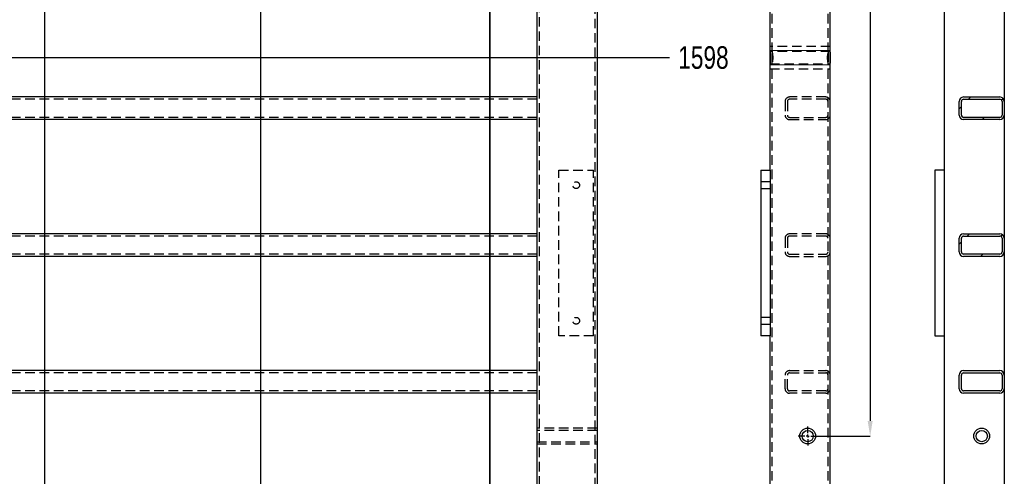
# Model space of a CAD drawing. Header units: millimetres. Extents: x 5 to 589, y 5 to 415.
# Tile 4 of 18: x 111 to 241, y 151 to 211. Entities that reach past the tile are written whole.
import ezdxf

# ---------------------------------------------------------------- set-up
doc = ezdxf.new("R2010")
doc.units = ezdxf.units.MM
doc.header["$PDSIZE"] = -1
doc.linetypes.add('CENTERX2', pattern=[20.32, 12.7, -2.54, 2.54, -2.54])
doc.linetypes.add('HIDDEN', pattern=[1.905, 1.27, -0.635])
for name, color, linetype in [('COTES', 1, 'Continuous'), ('TRAIT-FINS', 9, 'Continuous'), ('TRAIT-MIXTES', 3, 'CENTERX2'), ('TRAIT-TIRET', 2, 'HIDDEN')]:
    doc.layers.add(name, color=color, linetype=linetype)
doc.layers.add('TRAIT-FORT', color=4, linetype='Continuous', lineweight=25)
doc.styles.add('SLDTEXTSTYLE0', font='TXT', dxfattribs={"width": 0.75})
doc.dimstyles.new('SLDDIMSTYLE1', dxfattribs={"dimtxt": 3, "dimasz": 2, "dimexe": 0, "dimexo": 0.0625, "dimgap": 0.75, "dimtad": 0, "dimtih": 1, "dimtoh": 1, "dimdec": 0, "dimlfac": 10, "dimrnd": 1e-09, "dimzin": 12, "dimdsep": 46, "dimtxsty": 'SLDTEXTSTYLE0', "dimsah": 1, "dimcen": 0.09, "dimadec": 0, "dimazin": 3, "dimtfac": 1, "dimtdec": 0, "dimtofl": 0, "dimtmove": 0, "dimatfit": 3, "dimfxl": 1, "dimfrac": 2, "dimtolj": 1, "dimtzin": 12, "dimarcsym": 0})
doc.dimstyles.new('SLDDIMSTYLE2', dxfattribs={"dimtxt": 3, "dimasz": 2, "dimexe": 0, "dimexo": 0.0625, "dimgap": 0.75, "dimtad": 1, "dimdec": 0, "dimlfac": 10, "dimrnd": 1e-09, "dimzin": 12, "dimdsep": 46, "dimtxsty": 'SLDTEXTSTYLE0', "dimsah": 1, "dimcen": 0.09, "dimadec": 0, "dimazin": 3, "dimtfac": 1, "dimtdec": 0, "dimtofl": 0, "dimtmove": 0, "dimatfit": 3, "dimfxl": 1, "dimfrac": 2, "dimtolj": 1, "dimtzin": 12, "dimarcsym": 0})
doc.dimstyles.new('SLDDIMSTYLE3', dxfattribs={"dimtxt": 3, "dimasz": 2, "dimexe": 0, "dimexo": 0.0625, "dimgap": 0.75, "dimtad": 1, "dimdec": 0, "dimlfac": 10, "dimrnd": 1e-09, "dimzin": 12, "dimdsep": 46, "dimtxsty": 'SLDTEXTSTYLE0', "dimsah": 1, "dimcen": 0.09, "dimadec": 0, "dimazin": 3, "dimtfac": 1, "dimtdec": 0, "dimtmove": 0, "dimatfit": 0, "dimfxl": 1, "dimfrac": 2, "dimtolj": 1, "dimtzin": 12, "dimarcsym": 0})
pattern_1 = [(45, (0, 0), (-13.4704, 13.4704), []), (45, (4.49, 2e-323), (-13.4704, 13.4704), []), (45, (8.98, 4e-323), (-13.4704, 13.4704), []), (45, (13.47, 6e-323), (-13.4704, 13.4704), [])]

# ---------------------------------------------------------------- blocks, each defined once
blk = doc.blocks.new('_D_5')
at = {"layer": 'COTES', "color": 0, "lineweight": -2, "transparency": 16777216}
blk.add_line((69.58, 206.31), (197.01, 206.31), dxfattribs=at)
at = {"layer": 'Defpoints', "color": 0, "transparency": 16777216}
for p in [(187.41, 366.09), (69.52, 206.31), (197.01, 206.31)]:
    blk.add_point(p, dxfattribs=at)
at = {"layer": 'COTES', "color": 0, "transparency": 16777216, "insert": (201.51, 206.31), "char_height": 3, "attachment_point": 5, "style": 'SLDTEXTSTYLE0'}
blk.add_mtext('\\A1;1598', dxfattribs=at)
blk = doc.blocks.new('_D_6')
at = {"layer": 'COTES', "color": 0, "lineweight": -2, "transparency": 16777216}
blk.add_line((187.47, 79.09), (197.01, 79.09), dxfattribs=at)
at = {"layer": 'Defpoints', "color": 0, "transparency": 16777216}
for p in [(187.41, 366.09), (187.41, 79.09), (197.01, 79.09)]:
    blk.add_point(p, dxfattribs=at)
at = {"layer": 'COTES', "color": 0, "transparency": 16777216, "insert": (201.7, 79.09), "char_height": 3, "attachment_point": 5, "style": 'SLDTEXTSTYLE0'}
blk.add_mtext('\\A1;2870', dxfattribs=at)
blk = doc.blocks.new('_D_9')
at = {"layer": 'COTES', "color": 0, "lineweight": -2, "transparency": 16777216}
blk.add_line((114.02, 312.83), (114.02, 68.59), dxfattribs=at)
at = {"layer": 'Defpoints', "color": 0, "transparency": 16777216}
for p in [(114.02, 312.9), (64.91, 79.09), (114.02, 68.59)]:
    blk.add_point(p, dxfattribs=at)
at = {"layer": 'COTES', "color": 0, "transparency": 16777216, "insert": (114.02, 65.22), "char_height": 3, "attachment_point": 5, "rotation": 90, "style": 'SLDTEXTSTYLE0'}
blk.add_mtext('\\A1;491', dxfattribs=at)
blk = doc.blocks.new('_D_10')
at = {"layer": 'COTES', "color": 0, "lineweight": -2, "transparency": 16777216}
blk.add_line((142.69, 315.78), (142.69, 68.59), dxfattribs=at)
at = {"layer": 'Defpoints', "color": 0, "transparency": 16777216}
for p in [(142.69, 315.85), (64.91, 79.09), (142.69, 68.59)]:
    blk.add_point(p, dxfattribs=at)
at = {"layer": 'COTES', "color": 0, "transparency": 16777216, "insert": (142.69, 64.84), "char_height": 3, "attachment_point": 5, "rotation": 90, "style": 'SLDTEXTSTYLE0'}
blk.add_mtext('\\A1;778', dxfattribs=at)
blk = doc.blocks.new('_D_80')
at = {"layer": 'COTES', "color": 0, "lineweight": -2, "transparency": 16777216}
for p, q in [((216.66, 286.09), (223.65, 286.09)), ((223.65, 284.09), (223.65, 158.09)), ((216.66, 156.09), (223.65, 156.09))]:
    blk.add_line(p, q, dxfattribs=at)
at = {"layer": 'COTES', "color": 0, "transparency": 16777216}
for points in [[(223.31, 284.09), (223.98, 284.09), (223.65, 286.09)], [(223.31, 158.09), (223.98, 158.09), (223.65, 156.09)]]:
    blk.add_solid(points, dxfattribs=at)
at = {"layer": 'Defpoints', "color": 0, "transparency": 16777216}
for p in [(216.6, 286.09), (216.6, 156.09), (223.65, 156.09)]:
    blk.add_point(p, dxfattribs=at)
at = {"layer": 'COTES', "color": 0, "transparency": 16777216, "insert": (219.9, 221.09), "char_height": 3, "attachment_point": 2, "rotation": 90, "style": 'SLDTEXTSTYLE0'}
blk.add_mtext('\\A1;1300', dxfattribs=at)
blk = doc.blocks.new('_D_81')
at = {"layer": 'COTES', "color": 0, "lineweight": -2, "transparency": 16777216}
for p, q in [((213.35, 370.43), (206.48, 370.43)), ((215.35, 287.41), (215.35, 370.43)), ((218.35, 370.43), (215.35, 370.43)), ((218.35, 205.64), (218.35, 370.43)), ((220.35, 370.43), (222.35, 370.43))]:
    blk.add_line(p, q, dxfattribs=at)
at = {"layer": 'COTES', "color": 0, "transparency": 16777216}
for points in [[(213.35, 370.76), (213.35, 370.1), (215.35, 370.43)], [(220.35, 370.76), (220.35, 370.1), (218.35, 370.43)]]:
    blk.add_solid(points, dxfattribs=at)
at = {"layer": 'Defpoints', "color": 0, "transparency": 16777216}
for p in [(218.35, 370.43), (215.35, 287.34), (218.35, 205.58)]:
    blk.add_point(p, dxfattribs=at)
at = {"layer": 'COTES', "color": 0, "transparency": 16777216, "insert": (208.91, 374.18), "char_height": 3, "attachment_point": 2, "style": 'SLDTEXTSTYLE0'}
blk.add_mtext('\\A1;30', dxfattribs=at)
blk = doc.blocks.new('SW_CENTERMARKSYMBOL_32')
at = {"layer": 'TRAIT-MIXTES', "color": 0}
for p, q in [((-0.4, 0), (-1.25, 0)), ((0, 0), (-0.2, 0)), ((0, 0.4), (0, 1.25)), ((0, 0), (0, 0.2)), ((0, 0), (0, -0.2)), ((0, 0), (0.2, 0)), ((0.4, 0), (1.25, 0)), ((0, -0.4), (0, -1.25))]:
    blk.add_line(p, q, dxfattribs=at)

msp = doc.modelspace()

# ---------------------------------------------------------------- hatches: boundary and pattern name
at = {"layer": 'TRAIT-FINS'}
h = msp.add_hatch(dxfattribs=at)
h.set_pattern_fill('DIN 201 ACIER ET FONTE', color=256, style=0, pattern_type=2)
h.set_pattern_definition(pattern_1)
edge = h.paths.add_edge_path(flags=0)
edge.add_line((240.85, 201.09), (236.05, 201.09))
edge.add_arc((236.05, 200.49), 0.6, 90, 180)
edge.add_line((235.45, 200.49), (235.45, 198.69))
edge.add_arc((236.05, 198.69), 0.6, 180, 270)
edge.add_line((236.05, 198.09), (240.85, 198.09))
edge.add_arc((240.85, 198.69), 0.6, 270, 360)
edge.add_line((241.45, 198.69), (241.45, 200.49))
edge.add_arc((240.85, 200.49), 0.6, 0, 90)
edge = h.paths.add_edge_path(flags=0)
edge.add_arc((240.85, 198.69), 0.3, 270, 360, ccw=False)
edge.add_line((240.85, 198.39), (236.05, 198.39))
edge.add_arc((236.05, 198.69), 0.3, 180, 270, ccw=False)
edge.add_line((235.75, 198.69), (235.75, 200.49))
edge.add_arc((236.05, 200.49), 0.3, 90, 180, ccw=False)
edge.add_line((236.05, 200.79), (240.85, 200.79))
edge.add_arc((240.85, 200.49), 0.3, 0, 90, ccw=False)
edge.add_line((241.15, 200.49), (241.15, 198.69))
h = msp.add_hatch(dxfattribs=at)
h.set_pattern_fill('DIN 201 ACIER ET FONTE', color=256, style=0, pattern_type=2)
h.set_pattern_definition(pattern_1)
edge = h.paths.add_edge_path(flags=0)
edge.add_line((240.85, 182.93), (236.05, 182.93))
edge.add_arc((236.05, 182.33), 0.6, 90, 180)
edge.add_line((235.45, 182.33), (235.45, 180.53))
edge.add_arc((236.05, 180.53), 0.6, 180, 270)
edge.add_line((236.05, 179.93), (240.85, 179.93))
edge.add_arc((240.85, 180.53), 0.6, 270, 360)
edge.add_line((241.45, 180.53), (241.45, 182.33))
edge.add_arc((240.85, 182.33), 0.6, 0, 90)
edge = h.paths.add_edge_path(flags=0)
edge.add_arc((240.85, 180.53), 0.3, 270, 360, ccw=False)
edge.add_line((240.85, 180.23), (236.05, 180.23))
edge.add_arc((236.05, 180.53), 0.3, 180, 270, ccw=False)
edge.add_line((235.75, 180.53), (235.75, 182.33))
edge.add_arc((236.05, 182.33), 0.3, 90, 180, ccw=False)
edge.add_line((236.05, 182.63), (240.85, 182.63))
edge.add_arc((240.85, 182.33), 0.3, 0, 90, ccw=False)
edge.add_line((241.15, 182.33), (241.15, 180.53))
h = msp.add_hatch(dxfattribs=at)
h.set_pattern_fill('DIN 201 ACIER ET FONTE', color=256, style=0, pattern_type=2)
h.set_pattern_definition(pattern_1)
edge = h.paths.add_edge_path(flags=0)
edge.add_arc((240.85, 164.17), 0.6, 0, 90)
edge.add_line((240.85, 164.77), (236.05, 164.77))
edge.add_arc((236.05, 164.17), 0.6, 90, 180)
edge.add_line((235.45, 164.17), (235.45, 162.37))
edge.add_arc((236.05, 162.37), 0.6, 180, 270)
edge.add_line((236.05, 161.77), (240.85, 161.77))
edge.add_arc((240.85, 162.37), 0.6, 270, 360)
edge.add_line((241.45, 162.37), (241.45, 164.17))
edge = h.paths.add_edge_path(flags=0)
edge.add_line((241.15, 164.17), (241.15, 162.37))
edge.add_arc((240.85, 162.37), 0.3, 270, 360, ccw=False)
edge.add_line((240.85, 162.07), (236.05, 162.07))
edge.add_arc((236.05, 162.37), 0.3, 180, 270, ccw=False)
edge.add_line((235.75, 162.37), (235.75, 164.17))
edge.add_arc((236.05, 164.17), 0.3, 90, 180, ccw=False)
edge.add_line((236.05, 164.47), (240.85, 164.47))
edge.add_arc((240.85, 164.17), 0.3, 0, 90, ccw=False)

# ---------------------------------------------------------------- linework, layer by layer
at = {"lineweight": 35}
msp.add_line((173.17, 371.11), (173.17, 72.15), dxfattribs=at)
at = {"layer": 'TRAIT-FINS', "lineweight": 18}
for p, q in [((218.35, 207.26), (210.35, 207.26)), ((218.35, 205.36), (210.35, 205.36))]:
    msp.add_line(p, q, dxfattribs=at)
at = {"layer": 'TRAIT-FORT', "lineweight": 25}
for p, q in [((187.41, 366.09), (187.41, 79.09)), ((218.35, 207.04), (218.35, 234.15)), ((241.45, 217.19), (241.45, 200.49)), ((179.41, 216.59), (179.41, 201.09)), ((210.35, 207.04), (210.35, 213.09)), ((233.45, 213.09), (233.45, 90.59)), ((210.35, 205.58), (210.35, 207.04)), ((218.35, 207.05), (218.35, 205.58)), ((210.35, 191.39), (210.35, 205.58)), ((218.35, 79.69), (218.35, 205.58)), ((179.41, 201.09), (72.91, 201.09)), ((179.41, 201.09), (179.41, 200.49)), ((179.41, 200.49), (179.41, 198.69)), ((235.45, 198.69), (235.45, 200.49)), ((235.75, 198.69), (235.75, 200.49)), ((236.05, 201.09), (240.85, 201.09)), ((236.05, 200.79), (240.85, 200.79)), ((241.15, 200.49), (241.15, 198.69)), ((241.45, 200.49), (241.45, 198.69)), ((179.41, 198.69), (179.41, 198.09)), ((241.45, 198.69), (241.45, 182.33)), ((179.41, 198.09), (72.91, 198.09)), ((179.41, 198.09), (179.41, 182.93)), ((240.85, 198.39), (236.05, 198.39)), ((240.85, 198.09), (236.05, 198.09)), ((209.15, 191.39), (209.15, 169.39)), ((209.15, 191.39), (210.35, 191.39)), ((210.35, 191.39), (210.35, 169.39)), ((233.45, 191.39), (232.25, 191.39)), ((232.25, 191.39), (232.25, 169.39)), ((179.41, 182.93), (72.91, 182.93)), ((179.41, 182.93), (179.41, 182.33)), ((179.41, 182.33), (179.41, 180.53)), ((235.45, 180.53), (235.45, 182.33)), ((235.75, 180.53), (235.75, 182.33)), ((236.05, 182.93), (240.85, 182.93)), ((236.05, 182.63), (240.85, 182.63)), ((241.15, 182.33), (241.15, 180.53)), ((241.45, 182.33), (241.45, 180.53)), ((179.41, 180.53), (179.41, 179.93)), ((241.45, 180.53), (241.45, 164.17)), ((179.41, 179.93), (72.91, 179.93)), ((179.41, 179.93), (179.41, 164.77)), ((240.85, 180.23), (236.05, 180.23)), ((240.85, 179.93), (236.05, 179.93)), ((210.35, 169.39), (209.15, 169.39)), ((210.35, 134.29), (210.35, 169.39)), ((232.25, 169.39), (233.45, 169.39)), ((179.41, 164.77), (72.91, 164.77)), ((179.41, 164.77), (179.41, 164.17)), ((236.05, 164.77), (240.85, 164.77)), ((179.41, 164.17), (179.41, 162.37)), ((235.45, 162.37), (235.45, 164.17)), ((235.75, 162.37), (235.75, 164.17)), ((236.05, 164.47), (240.85, 164.47)), ((241.15, 164.17), (241.15, 162.37)), ((241.45, 164.17), (241.45, 162.37)), ((179.41, 162.37), (179.41, 161.77)), ((241.45, 162.37), (241.45, 146.01)), ((179.41, 161.77), (72.91, 161.77)), ((179.41, 161.77), (179.41, 146.61)), ((240.85, 162.07), (236.05, 162.07)), ((240.85, 161.77), (236.05, 161.77))]:
    msp.add_line(p, q, dxfattribs=at)
for centre, radius in [((215.35, 156.09), 1.05), ((238.45, 156.09), 1.05), ((215.35, 156.09), 0.75), ((238.45, 156.09), 0.75)]:
    msp.add_circle(centre, radius, dxfattribs=at)
for centre, radius, start, end in [((236.05, 200.49), 0.6, 90, 180), ((236.05, 200.49), 0.3, 90, 180), ((240.85, 200.49), 0.6, 0, 90), ((240.85, 200.49), 0.3, 0, 90), ((236.05, 198.69), 0.6, 180, 270), ((236.05, 198.69), 0.3, 180, 270), ((240.85, 198.69), 0.3, 270, 0), ((240.85, 198.69), 0.6, 270, 0), ((236.05, 182.33), 0.6, 90, 180), ((236.05, 182.33), 0.3, 90, 180), ((240.85, 182.33), 0.6, 0, 90), ((240.85, 182.33), 0.3, 0, 90), ((236.05, 180.53), 0.6, 180, 270), ((236.05, 180.53), 0.3, 180, 270), ((240.85, 180.53), 0.3, 270, 0), ((240.85, 180.53), 0.6, 270, 0), ((236.05, 164.17), 0.6, 90, 180), ((240.85, 164.17), 0.6, 0, 90), ((236.05, 164.17), 0.3, 90, 180), ((240.85, 164.17), 0.3, 0, 90), ((236.05, 162.37), 0.6, 180, 270), ((236.05, 162.37), 0.3, 180, 270), ((240.85, 162.37), 0.6, 270, 0), ((240.85, 162.37), 0.3, 270, 0)]:
    msp.add_arc(centre, radius, start, end, dxfattribs=at)
for points in [[(210.35, 207.04), (210.35, 206.98), (210.35, 206.92), (210.36, 206.81), (210.36, 206.75), (210.37, 206.62), (210.37, 206.56), (210.38, 206.44), (210.38, 206.37), (210.38, 206.25), (210.38, 206.18), (210.38, 206.09), (210.37, 206.06), (210.37, 205.99), (210.37, 205.96), (210.36, 205.87), (210.36, 205.81), (210.35, 205.69), (210.35, 205.64), (210.35, 205.58)], [(218.35, 205.58), (218.35, 205.64), (218.35, 205.69), (218.34, 205.81), (218.34, 205.87), (218.33, 205.99), (218.33, 206.06), (218.32, 206.18), (218.32, 206.25), (218.32, 206.37), (218.32, 206.44), (218.32, 206.53), (218.33, 206.56), (218.33, 206.62), (218.33, 206.66), (218.34, 206.75), (218.34, 206.81), (218.35, 206.92), (218.35, 206.98), (218.35, 207.04)]]:
    msp.add_open_spline(points, degree=3, knots=[0, 0, 0, 0, 0.125, 0.125, 0.25, 0.25, 0.375, 0.375, 0.5, 0.5, 0.625, 0.625, 0.6875, 0.6875, 0.75, 0.75, 0.875, 0.875, 1, 1, 1, 1], dxfattribs=at)
at = {"layer": 'TRAIT-TIRET'}
for p, q in [((187.11, 365.79), (187.11, 79.39)), ((179.71, 358.39), (179.71, 86.79)), ((210.65, 207.04), (210.65, 234.15)), ((218.05, 207.04), (218.05, 234.15)), ((218.35, 207.81), (210.35, 207.81)), ((210.65, 207.81), (210.35, 207.81)), ((218.35, 207.14), (210.35, 207.14)), ((210.65, 205.58), (210.65, 207.05)), ((218.35, 207.81), (218.05, 207.81)), ((218.05, 207.04), (218.05, 205.57)), ((210.35, 205.48), (218.35, 205.48)), ((210.65, 79.69), (210.65, 205.58)), ((218.05, 79.69), (218.05, 205.58)), ((210.35, 204.81), (218.35, 204.81)), ((210.35, 204.81), (210.65, 204.81)), ((218.05, 204.81), (218.35, 204.81)), ((179.41, 200.79), (72.91, 200.79)), ((212.35, 200.49), (212.35, 198.69)), ((212.65, 200.49), (212.65, 198.69)), ((217.75, 201.09), (212.95, 201.09)), ((217.75, 200.79), (212.95, 200.79)), ((179.41, 198.39), (72.91, 198.39)), ((212.95, 198.39), (217.75, 198.39)), ((212.95, 198.09), (217.75, 198.09)), ((182.31, 169.39), (182.31, 191.39)), ((182.31, 191.39), (186.91, 191.39)), ((186.91, 169.39), (186.91, 191.39)), ((210.35, 189.84), (209.15, 189.84)), ((209.15, 188.94), (210.35, 188.94)), ((179.41, 182.63), (72.91, 182.63)), ((212.35, 182.33), (212.35, 180.53)), ((212.65, 182.33), (212.65, 180.53)), ((217.75, 182.93), (212.95, 182.93)), ((217.75, 182.63), (212.95, 182.63)), ((179.41, 180.23), (72.91, 180.23)), ((212.95, 180.23), (217.75, 180.23)), ((212.95, 179.93), (217.75, 179.93)), ((210.35, 171.84), (209.15, 171.84)), ((209.15, 170.94), (210.35, 170.94)), ((186.91, 169.39), (182.31, 169.39)), ((212.95, 164.77), (217.75, 164.77)), ((179.41, 164.47), (72.91, 164.47)), ((212.35, 162.37), (212.35, 164.17)), ((212.65, 162.37), (212.65, 164.17)), ((212.95, 164.47), (217.75, 164.47)), ((179.41, 162.07), (72.91, 162.07)), ((217.75, 162.07), (212.95, 162.07)), ((217.75, 161.77), (212.95, 161.77)), ((187.41, 157.14), (179.41, 157.14)), ((179.71, 157.14), (179.41, 157.14)), ((187.41, 157.14), (187.11, 157.14)), ((187.41, 157.14), (187.41, 156.09)), ((187.41, 156.84), (179.41, 156.84)), ((187.41, 156.09), (187.41, 155.04)), ((179.41, 155.34), (187.41, 155.34)), ((179.41, 155.04), (187.41, 155.04)), ((179.41, 155.04), (179.71, 155.04)), ((187.11, 155.04), (187.41, 155.04))]:
    msp.add_line(p, q, dxfattribs=at)
for centre in [(184.61, 189.39), (184.61, 171.39)]:
    msp.add_circle(centre, 0.45, dxfattribs=at)
for centre, radius, start, end in [((212.95, 200.49), 0.6, 90, 180), ((212.95, 200.49), 0.3, 90, 180), ((217.75, 200.49), 0.6, 0, 90), ((217.75, 200.49), 0.3, 0, 90), ((212.95, 198.69), 0.6, 180, 270), ((212.95, 198.69), 0.3, 180, 270), ((217.75, 198.69), 0.3, 270, 0), ((217.75, 198.69), 0.6, 270, 0), ((212.95, 182.33), 0.6, 90, 180), ((212.95, 182.33), 0.3, 90, 180), ((217.75, 182.33), 0.6, 0, 90), ((217.75, 182.33), 0.3, 0, 90), ((212.95, 180.53), 0.6, 180, 270), ((212.95, 180.53), 0.3, 180, 270), ((217.75, 180.53), 0.3, 270, 0), ((217.75, 180.53), 0.6, 270, 0), ((212.95, 164.17), 0.6, 90, 180), ((217.75, 164.17), 0.6, 0, 90), ((212.95, 164.17), 0.3, 90, 180), ((217.75, 164.17), 0.3, 0, 90), ((212.95, 162.37), 0.6, 180, 270), ((212.95, 162.37), 0.3, 180, 270), ((217.75, 162.37), 0.6, 270, 0), ((217.75, 162.37), 0.3, 270, 0)]:
    msp.add_arc(centre, radius, start, end, dxfattribs=at)
for points in [[(210.65, 207.04), (210.65, 206.98), (210.66, 206.92), (210.67, 206.81), (210.68, 206.75), (210.69, 206.66), (210.69, 206.62), (210.7, 206.56), (210.71, 206.53), (210.71, 206.44), (210.72, 206.37), (210.72, 206.28), (210.72, 206.25), (210.71, 206.18), (210.71, 206.15), (210.7, 206.06), (210.69, 205.99), (210.68, 205.87), (210.67, 205.81), (210.66, 205.69), (210.65, 205.64), (210.65, 205.58)], [(218.05, 205.58), (218.05, 205.64), (218.05, 205.69), (218.03, 205.81), (218.02, 205.87), (218.01, 205.96), (218.01, 205.99), (218, 206.06), (218, 206.09), (217.99, 206.18), (217.98, 206.24), (217.98, 206.34), (217.98, 206.37), (217.99, 206.43), (217.99, 206.47), (218, 206.56), (218.01, 206.62), (218.02, 206.75), (218.03, 206.81), (218.05, 206.92), (218.05, 206.98), (218.05, 207.04)]]:
    msp.add_open_spline(points, degree=3, knots=[0, 0, 0, 0, 0.125, 0.125, 0.25, 0.25, 0.3125, 0.3125, 0.375, 0.375, 0.5, 0.5, 0.5625, 0.5625, 0.625, 0.625, 0.75, 0.75, 0.875, 0.875, 1, 1, 1, 1], dxfattribs=at)

# ---------------------------------------------------------------- block references
at = {"layer": 'TRAIT-MIXTES'}
msp.add_blockref('SW_CENTERMARKSYMBOL_32', (215.35, 156.09), dxfattribs=at)

# ---------------------------------------------------------------- dimensions: what is measured, and where the dimension line sits
at = {"layer": 'COTES'}
for base, p1, p2, angle, dimstyle, picture, middle in [((218.35, 370.43), (215.35, 287.34), (218.35, 205.58), 0, 'SLDDIMSTYLE3', '_D_81', (208.91, 370.43)), ((223.65, 156.09), (216.6, 286.09), (216.6, 156.09), 90, 'SLDDIMSTYLE2', '_D_80', (223.65, 221.09))]:
    dim = msp.add_linear_dim(base=base, p1=p1, p2=p2, angle=angle, dimstyle=dimstyle, dxfattribs=at)
    dim.commit()
    dim.dimension.update_dxf_attribs({"geometry": picture, "text_midpoint": middle, "dimtype": 160})
for feature_location, offset, dtype, origin, picture, middle in [((69.52, 206.31), (127.49, 0), 0, (187.41, 366.09), '_D_5', (201.51, 206.31)), ((187.41, 79.09), (9.6, 0), 0, (187.41, 366.09), '_D_6', (201.7, 79.09)), ((142.69, 315.85), (0, -247.25), 1, (64.91, 79.09), '_D_10', (142.69, 64.84)), ((114.02, 312.9), (0, -244.3), 1, (64.91, 79.09), '_D_9', (114.02, 65.22))]:
    dim = msp.add_ordinate_dim(feature_location=feature_location, offset=offset, dtype=dtype, origin=origin, dimstyle='SLDDIMSTYLE1', dxfattribs=at)
    dim.commit()
    dim.dimension.update_dxf_attribs({"geometry": picture, "text_midpoint": middle})

doc.saveas('drawing.dxf')
